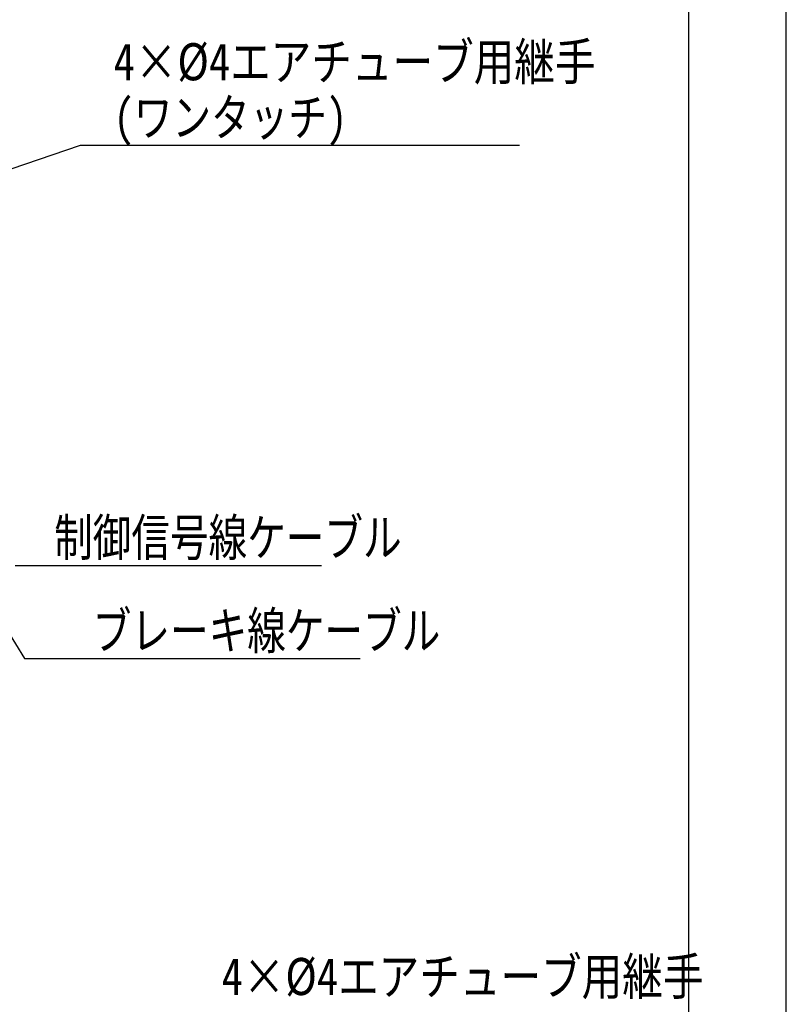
# Model space of a CAD drawing. Header units: millimetres. Extents: x 0 to 594, y 0 to 420.
# Tile 30 of 31: x 516 to 594, y 234 to 335. Entities that reach past the tile are written whole.
import ezdxf

# ---------------------------------------------------------------- set-up
doc = ezdxf.new("R2010")
doc.units = ezdxf.units.MM
doc.header["$LTSCALE"] = 32.67
doc.layers.get('0').update_dxf_attribs({"linetype": 'CONTINUOUS'})
doc.layers.add('DRA_ITEM', color=7, linetype='CONTINUOUS')
doc.styles.get("Standard").update_dxf_attribs({"font": 'txt', "width": 0.8})

msp = doc.modelspace()

# ---------------------------------------------------------------- linework, layer by layer
at = {"color": 7, "linetype": 'CONTINUOUS'}
for p, q in [((584, 410), (584, 10)), ((594, 8.24228), (594, 409.35318))]:
    msp.add_line(p, q, dxfattribs=at)
at = {"layer": 'DRA_ITEM', "color": 2, "linetype": 'CONTINUOUS'}
for p, q in [((499.16018, 314.1077), (521.77698, 321.74575)), ((521.77698, 321.74575), (525.16055, 321.74575)), ((525.16055, 321.74575), (566.70721, 321.74575)), ((497.40036, 299.56382), (516.02488, 269.22837)), ((515.0672, 278.75704), (519.0681, 278.75704)), ((519.0681, 278.75704), (546.4281, 278.75704)), ((516.02488, 269.22837), (523.02488, 269.22837)), ((523.02488, 269.22837), (550.38488, 269.22837))]:
    msp.add_line(p, q, dxfattribs=at)

# ---------------------------------------------------------------- texts
for s, width, p in [('4×%%c4エアチューブ用継手', 0.841026, (525.16055, 328.39575)), ('(ワンタッチ)', 0.8, (525.16055, 322.69575)), ('制御信号線ケーブル', 0.8, (519.0681, 279.70704)), ('ブレーキ線ケーブル', 0.8, (523.02488, 270.17837)), ('4×%%c4エアチューブ用継手', 0.841026, (536.20781, 234.78862))]:
    msp.add_text(s, height=3.8, dxfattribs=dict(at, width=width)).set_placement(p)

doc.saveas('drawing.dxf')
